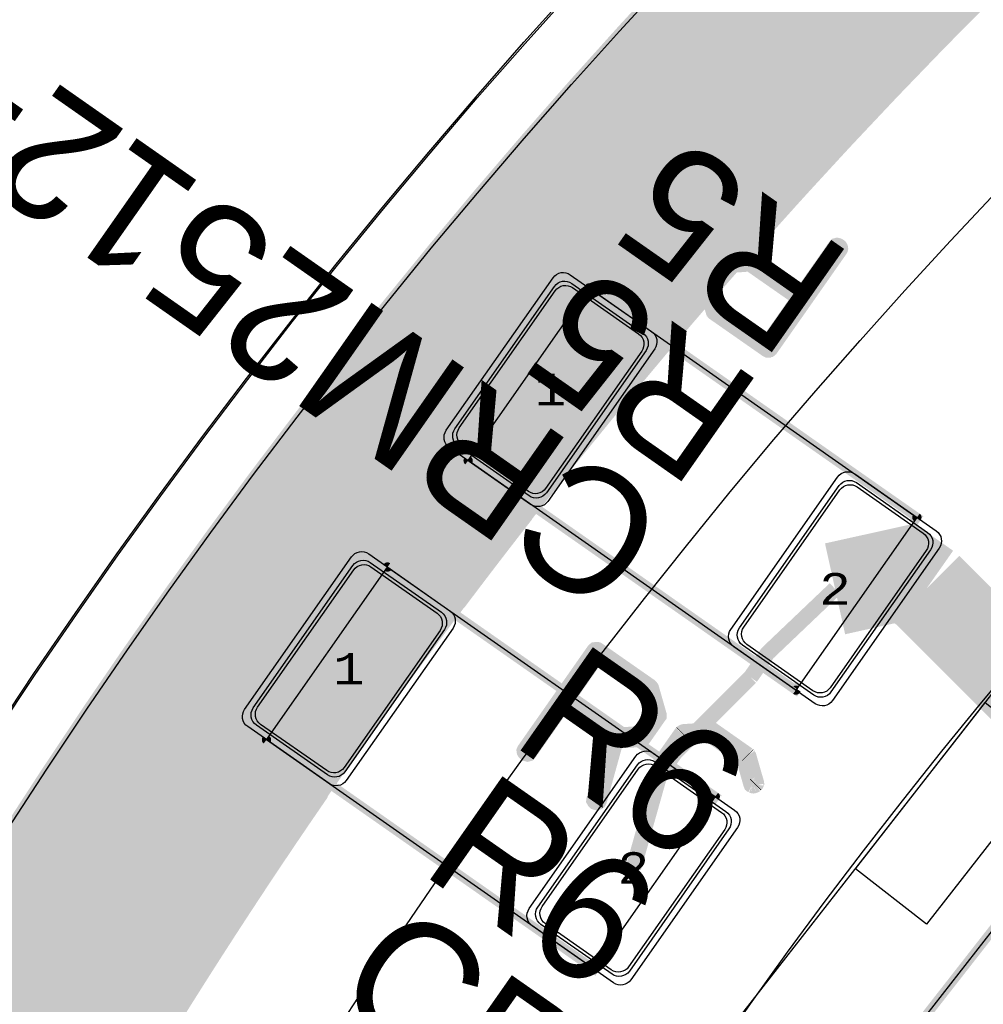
# Model space of a CAD drawing. Extents: x -125 to 125, y -186 to 125.
# Tile 67 of 112: x -81 to -66, y 49 to 65. Entities that reach past the tile are written whole.
import ezdxf
from ezdxf.enums import TextEntityAlignment as Align

# ---------------------------------------------------------------- set-up
doc = ezdxf.new("R2010")
doc.units = 0
doc.header["$MEASUREMENT"] = 0
for name, color, linetype in [('ASSEMBLY_OUTLINES_BTM', 191, 'CONTINUOUS'), ('ASSEMBLY_OUTLINES_TOP', 102, 'CONTINUOUS'), ('ASSEMBLY_PART_NUMBERS_TOP', 102, 'CONTINUOUS'), ('ASSEMBLY_REF_DES_TOP', 102, 'CONTINUOUS'), ('BOARD_OUTLINE', 10, 'CONTINUOUS'), ('GENERATED_SILKSCREEN_BTM', 255, 'CONTINUOUS'), ('GENERATED_SILKSCREEN_TOP', 140, 'CONTINUOUS'), ('MANUFACTURING_OUTLINES', 10, 'CONTINUOUS'), ('PART_PADS_SMD_TOP', 150, 'CONTINUOUS'), ('PIN_NUMBERS_BTM', 8, 'CONTINUOUS'), ('PIN_NUMBERS_TOP', 8, 'CONTINUOUS'), ('PLACEMENT_OUTLINES_BTM', 222, 'CONTINUOUS'), ('PLACEMENT_OUTLINES_TOP', 130, 'CONTINUOUS'), ('PLANE_DATA_LAYER_BOTTOM', 230, 'CONTINUOUS'), ('PLANE_DATA_LAYER_TOP', 150, 'CONTINUOUS'), ('PLANE_SHAPES_LAYER_BOTTOM', 230, 'CONTINUOUS'), ('PLANE_SHAPES_LAYER_TOP', 150, 'CONTINUOUS'), ('ROUTE_BORDER', 151, 'CONTINUOUS'), ('SILKSCREEN_OUTLINES_BTM', 211, 'CONTINUOUS'), ('SILKSCREEN_OUTLINES_TOP', 150, 'CONTINUOUS'), ('SILKSCREEN_REF_DES_TOP', 150, 'CONTINUOUS'), ('SOLDERMASK_PADS_TOP', 180, 'CONTINUOUS'), ('SOLDERPASTE_PADS_TOP', 180, 'CONTINUOUS'), ('TRACES_LAYER_TOP', 150, 'CONTINUOUS')]:
    doc.layers.add(name, color=color, linetype=linetype)
doc.styles.add('COURIER_NEW', font='cour.ttf')
doc.styles.add('VERIBEST_GERBER_0', font='txt')

msp = doc.modelspace()

# ---------------------------------------------------------------- hatches: boundary and pattern name
at = {"layer": 'PLANE_DATA_LAYER_BOTTOM'}
h = msp.add_hatch(color=256, dxfattribs=at)
h.paths.add_polyline_path([(-96.5, 0, -1), (96.5, 0, -1)], flags=0)
h.paths.add_polyline_path([(-92.5, 0, -1), (92.5, 0, -1)], flags=0)
at = {"layer": 'PLANE_DATA_LAYER_TOP'}
h = msp.add_hatch(color=256, dxfattribs=at)
h.paths.add_polyline_path([(96.500626, 0.347726, -0.000900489), (96.5, 0.000138), (96.5, -0.695031), (96.499998, -0.69558, -0.003602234), (96.479959, -2.08588, -0.003602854), (96.439883, -3.475986, -0.003602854), (96.379778, -4.86537, -0.003602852), (96.299658, -6.253743, -0.003602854), (96.199539, -7.640818, -0.003602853), (96.079443, -9.026306, -0.003602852), (95.939393, -10.409919, -0.003602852), (95.779419, -11.79137, -0.003602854), (95.599554, -13.170373, -0.003602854), (95.399836, -14.546641, -0.003602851), (95.180306, -15.919887, -0.007205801), (94.681997, -18.656178, -0.003602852), (94.403321, -20.018653, -0.003602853), (94.10504, -21.376971, -0.003602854), (93.787216, -22.73085, -0.003602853), (93.449915, -24.080008, -0.003602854), (93.093207, -25.424166, -0.003602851), (92.717167, -26.763043, -0.003602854), (92.321871, -28.096363, -0.010808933), (91.021296, -32.060211, -0.003602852), (90.549842, -33.368542, -0.0072058), (89.550621, -35.964145, -0.003602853), (89.023062, -37.250878, -0.003602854), (88.477015, -38.529875, -0.003602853), (87.912594, -39.80087, -0.003602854), (87.329916, -41.0636, -0.003602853), (86.729102, -42.317802, -0.003602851), (86.110277, -43.563215, -0.007205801), (84.81911, -46.026645, -0.003602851), (84.147037, -47.244149, -0.007205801), (82.750609, -49.649474, -0.003602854), (82.026543, -50.836794, -0.003602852), (81.285444, -52.013557, -0.003602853), (80.527463, -53.179518, -0.003602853), (79.752759, -54.334435, -0.003602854), (78.961493, -55.478069, -0.003602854), (78.153828, -56.610181, -0.003602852), (77.329934, -57.730537, -0.003602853), (76.489979, -58.838903, -0.007205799), (74.762594, -61.018751, -0.003602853), (73.875522, -62.08978, -0.003602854), (72.973107, -63.147914, -0.003602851), (72.055539, -64.192934, -0.003602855), (71.123006, -65.224624, -0.007205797), (69.213826, -67.247153, -0.003602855), (68.237576, -68.237576, -0.003602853), (67.247154, -69.213826, -0.003602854), (66.242767, -70.175703, -0.003602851), (65.224624, -71.123006, -0.003602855), (64.192934, -72.055539, -0.003602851), (63.147914, -72.973107, -0.003602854), (62.08978, -73.875522, -0.003602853), (61.018751, -74.762594, -0.007205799), (58.838903, -76.489979, -0.003602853), (57.730537, -77.329934, -0.003602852), (56.610181, -78.153828, -0.003602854), (55.478069, -78.961493, -0.003602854), (54.334435, -79.752759, -0.003602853), (53.179518, -80.527463, -0.003602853), (52.013557, -81.285444, -0.003602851), (50.836794, -82.026542, -0.003602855), (49.649474, -82.750609, -0.007205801), (47.244149, -84.147037, -0.003602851), (46.026645, -84.81911, -0.007205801), (43.563215, -86.110277, -0.003602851), (42.317802, -86.729102, -0.003602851), (41.063601, -87.329916, -0.003602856), (39.80087, -87.912594, -0.003602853), (38.529875, -88.477015, -0.003602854), (37.250878, -89.023062, -0.003602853), (35.964145, -89.550621, -0.0072058), (33.368542, -90.549842, -0.003602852), (32.060211, -91.021296, -0.010808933), (28.096363, -92.321871, -0.003602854), (26.763043, -92.717167, -0.003602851), (25.424166, -93.093207, -0.003602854), (24.080008, -93.449915, -0.003602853), (22.73085, -93.787216, -0.003602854), (21.376971, -94.10504, -0.003602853), (20.018653, -94.403321, -0.003602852), (18.656178, -94.681997, -0.007205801), (15.919887, -95.180306, -0.003602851), (14.546641, -95.399836, -0.003602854), (13.170373, -95.599554, -0.003602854), (11.79137, -95.779419, -0.003602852), (10.409919, -95.939393, -0.003602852), (9.026306, -96.079443, -0.003602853), (7.640818, -96.199539, -0.003602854), (6.253743, -96.299658, -0.003602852), (4.86537, -96.379778, -0.003602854), (3.475986, -96.439883, -0.003602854), (2.08588, -96.479959, -0.010808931), (-2.08588, -96.479959, -0.003602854), (-3.475986, -96.439883, -0.003602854), (-4.86537, -96.379778, -0.003602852), (-6.253743, -96.299658, -0.003602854), (-7.640818, -96.199539, -0.003602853), (-9.026306, -96.079443, -0.003602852), (-10.409919, -95.939393, -0.003602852), (-11.79137, -95.779419, -0.003602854), (-13.170373, -95.599554, -0.003602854), (-14.546641, -95.399836, -0.003602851), (-15.919887, -95.180306, -0.007205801), (-18.656178, -94.681997, -0.003602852), (-20.018653, -94.403321, -0.003602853), (-21.376971, -94.10504, -0.003602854), (-22.73085, -93.787216, -0.003602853), (-24.080008, -93.449915, -0.003602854), (-25.424166, -93.093207, -0.003602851), (-26.763043, -92.717167, -0.003602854), (-28.096363, -92.321871, -0.010808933), (-32.060211, -91.021296, -0.003602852), (-33.368542, -90.549842, -0.0072058), (-35.964145, -89.550621, -0.003602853), (-37.250878, -89.023062, -0.003602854), (-38.529875, -88.477015, -0.003602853), (-39.80087, -87.912594, -0.003602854), (-41.0636, -87.329916, -0.003602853), (-42.317802, -86.729102, -0.003602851), (-43.563215, -86.110277, -0.007205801), (-46.026645, -84.81911, -0.003602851), (-47.244149, -84.147037, -0.007205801), (-49.649474, -82.750609, -0.003602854), (-50.836794, -82.026543, -0.003602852), (-52.013557, -81.285444, -0.003602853), (-53.179518, -80.527463, -0.003602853), (-54.334435, -79.752759, -0.003602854), (-55.478069, -78.961493, -0.003602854), (-56.610181, -78.153828, -0.003602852), (-57.730537, -77.329934, -0.003602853), (-58.838903, -76.489979, -0.007205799), (-61.018751, -74.762594, -0.003602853), (-62.08978, -73.875522, -0.003602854), (-63.147914, -72.973107, -0.003602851), (-64.192934, -72.055539, -0.003602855), (-65.224624, -71.123006, -0.007205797), (-67.247153, -69.213826, -0.003602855), (-68.237576, -68.237576, -0.003602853), (-69.213826, -67.247154, -0.003602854), (-70.175703, -66.242767, -0.003602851), (-71.123006, -65.224624, -0.003602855), (-72.055539, -64.192934, -0.003602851), (-72.973107, -63.147914, -0.003602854), (-73.875522, -62.08978, -0.003602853), (-74.762594, -61.018751, -0.007205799), (-76.489979, -58.838903, -0.003602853), (-77.329934, -57.730537, -0.003602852), (-78.153828, -56.610181, -0.003602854), (-78.961493, -55.478069, -0.003602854), (-79.752759, -54.334435, -0.003602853), (-80.527463, -53.179518, -0.003602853), (-81.285444, -52.013557, -0.003602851), (-82.026542, -50.836794, -0.003602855), (-82.750609, -49.649474, -0.007205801), (-84.147037, -47.244149, -0.003602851), (-84.81911, -46.026645, -0.007205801), (-86.110277, -43.563215, -0.003602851), (-86.729102, -42.317802, -0.003602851), (-87.329916, -41.063601, -0.003602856), (-87.912594, -39.80087, -0.003602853), (-88.477015, -38.529875, -0.003602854), (-89.023062, -37.250878, -0.003602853), (-89.550621, -35.964145, -0.0072058), (-90.549842, -33.368542, -0.003602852), (-91.021296, -32.060211, -0.010808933), (-92.321871, -28.096363, -0.003602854), (-92.717167, -26.763043, -0.003602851), (-93.093207, -25.424166, -0.003602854), (-93.449915, -24.080008, -0.003602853), (-93.787216, -22.73085, -0.003602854), (-94.10504, -21.376971, -0.003602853), (-94.403321, -20.018653, -0.003602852), (-94.681997, -18.656178, -0.007205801), (-95.180306, -15.919887, -0.003602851), (-95.399836, -14.546641, -0.003602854), (-95.599554, -13.170373, -0.003602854), (-95.779419, -11.79137, -0.003602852), (-95.939393, -10.409919, -0.003602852), (-96.079443, -9.026306, -0.003602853), (-96.199539, -7.640818, -0.003602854), (-96.299658, -6.253743, -0.003602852), (-96.379778, -4.86537, -0.003602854), (-96.439883, -3.475986, -0.003602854), (-96.479959, -2.08588, -0.003602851), (-96.5, -0.695342, -0.001801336), (-96.502505, -0.000033), (-96.502505, 0.000033, -0.001801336), (-96.5, 0.695342, -0.003602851), (-96.479959, 2.08588, -0.003602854), (-96.439883, 3.475986, -0.003602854), (-96.379778, 4.86537, -0.003602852), (-96.299658, 6.253743, -0.003602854), (-96.199539, 7.640818, -0.003602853), (-96.079443, 9.026306, -0.003602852), (-95.939393, 10.409919, -0.003602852), (-95.779419, 11.79137, -0.003602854), (-95.599554, 13.170373, -0.003602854), (-95.399836, 14.546641, -0.003602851), (-95.180306, 15.919887, -0.007205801), (-94.681997, 18.656178, -0.003016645), (-94.45, 19.797247, -0.0005862), (-94.403321, 20.018653, -0.003602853), (-94.10504, 21.376971, -0.003602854), (-93.787216, 22.73085, -0.003602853), (-93.449915, 24.080008, -0.003602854), (-93.093207, 25.424166, -0.003602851), (-92.717167, 26.763043, -0.003602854), (-92.321871, 28.096363, -0.010808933), (-91.021296, 32.060211, -0.003602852), (-90.549842, 33.368542, -0.003602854), (-90.059583, 34.669944, -0.000659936), (-89.967752, 34.907551, -0.002942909), (-89.550621, 35.964145, -0.003602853), (-89.023062, 37.250878, -0.003602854), (-88.477015, 38.529875, -0.003602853), (-87.912594, 39.80087, -0.003602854), (-87.329916, 41.0636, -0.003602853), (-86.729102, 42.317802, -0.003602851), (-86.110277, 43.563215, -0.007205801), (-84.81911, 46.026645, -0.003602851), (-84.147037, 47.244149, -0.007205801), (-82.750609, 49.649474, -0.003602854), (-82.026543, 50.836794, -0.003602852), (-81.285444, 52.013557, -0.003602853), (-80.527463, 53.179518, -0.003602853), (-79.752759, 54.334435, -0.003602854), (-78.961493, 55.478069, -0.003602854), (-78.153828, 56.610181, -0.003602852), (-77.329934, 57.730537, -0.003602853), (-76.489979, 58.838903, -0.007205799), (-74.762594, 61.018751, -0.003602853), (-73.875522, 62.08978, -0.003602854), (-72.973107, 63.147914, -0.003602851), (-72.055539, 64.192934, -0.003602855), (-71.123006, 65.224624, -0.007205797), (-69.213826, 67.247153, -0.003602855), (-68.237576, 68.237576, -0.003602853), (-67.247154, 69.213826, -0.003602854), (-66.242767, 70.175703, -0.003602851), (-65.224624, 71.123006, -0.003602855), (-64.192934, 72.055539, -0.003602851), (-63.147914, 72.973107, -0.003602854), (-62.08978, 73.875522, -0.003602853), (-61.018751, 74.762594, -0.007205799), (-58.838903, 76.489979, -0.003602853), (-57.730537, 77.329934, -0.003602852), (-56.610181, 78.153828, -0.003602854), (-55.478069, 78.961493, -0.003602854), (-54.334435, 79.752759, -0.003602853), (-53.179518, 80.527463, -0.003602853), (-52.013557, 81.285444, -0.003602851), (-50.836794, 82.026542, -0.003602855), (-49.649474, 82.750609, -0.007205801), (-47.244149, 84.147037, -0.003602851), (-46.026645, 84.81911, -0.007205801), (-43.563215, 86.110277, -0.003602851), (-42.317802, 86.729102, -0.003602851), (-41.063601, 87.329916, -0.003602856), (-39.80087, 87.912594, -0.003602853), (-38.529875, 88.477015, -0.003602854), (-37.250878, 89.023062, -0.003602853), (-35.964145, 89.550621, -0.0072058), (-33.368542, 90.549842, -0.003602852), (-32.060211, 91.021296, -0.010808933), (-28.096363, 92.321871, -0.003602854), (-26.763043, 92.717167, -0.003602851), (-25.424166, 93.093207, -0.003602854), (-24.080008, 93.449915, -0.003602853), (-22.73085, 93.787216, -0.003602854), (-21.376971, 94.10504, -0.003602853), (-20.018653, 94.403321, -0.003602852), (-18.656178, 94.681997, -0.007205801), (-15.919887, 95.180306, -0.003602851), (-14.546641, 95.399836, -0.003602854), (-13.170373, 95.599554, -0.003602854), (-11.79137, 95.779419, -0.003602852), (-10.409919, 95.939393, -0.003602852), (-9.026306, 96.079443, -0.003602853), (-7.640818, 96.199539, -0.003602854), (-6.253743, 96.299658, -0.003602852), (-4.86537, 96.379778, -0.003602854), (-3.475986, 96.439883, -0.003602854), (-2.08588, 96.479959, -0.010808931), (2.08588, 96.479959, -0.003602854), (3.475986, 96.439883, -0.003602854), (4.86537, 96.379778, -0.003602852), (6.253743, 96.299658, -0.003602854), (7.640818, 96.199539, -0.003602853), (9.026306, 96.079443, -0.003602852), (10.409919, 95.939393, -0.003602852), (11.79137, 95.779419, -0.003602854), (13.170373, 95.599554, -0.003602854), (14.546641, 95.399836, -0.003602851), (15.919887, 95.180306, -0.007205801), (18.656178, 94.681997, -0.003602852), (20.018653, 94.403321, -0.003602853), (21.376971, 94.10504, -0.003602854), (22.73085, 93.787216, -0.003602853), (24.080008, 93.449915, -0.003602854), (25.424166, 93.093207, -0.003602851), (26.763043, 92.717167, -0.003602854), (28.096363, 92.321871, -0.010808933), (32.060211, 91.021296, -0.003602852), (33.368542, 90.549842, -0.0072058), (35.964145, 89.550621, -0.003602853), (37.250878, 89.023062, -0.003602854), (38.529875, 88.477015, -0.003602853), (39.80087, 87.912594, -0.003602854), (41.0636, 87.329916, -0.003602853), (42.317802, 86.729102, -0.003602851), (43.563215, 86.110277, -0.007205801), (46.026645, 84.81911, -0.003602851), (47.244149, 84.147037, -0.007205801), (49.649474, 82.750609, -0.003602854), (50.836794, 82.026543, -0.003602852), (52.013557, 81.285444, -0.003602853), (53.179518, 80.527463, -0.003602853), (54.334435, 79.752759, -0.003602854), (55.478069, 78.961493, -0.003602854), (56.610181, 78.153828, -0.003602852), (57.730537, 77.329934, -0.003602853), (58.838903, 76.489979, -0.007205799), (61.018751, 74.762594, -0.003602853), (62.08978, 73.875522, -0.003602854), (63.147914, 72.973107, -0.003602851), (64.192934, 72.055539, -0.003602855), (65.224624, 71.123006, -0.007205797), (67.247153, 69.213826, -0.003602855), (68.237576, 68.237576, -0.003602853), (69.213826, 67.247154, -0.003602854), (70.175703, 66.242767, -0.003602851), (71.123006, 65.224624, -0.003602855), (72.055539, 64.192934, -0.003602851), (72.973107, 63.147914, -0.003602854), (73.875522, 62.08978, -0.003602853), (74.762594, 61.018751, -0.007205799), (76.489979, 58.838903, -0.003602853), (77.329934, 57.730537, -0.003602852), (78.153828, 56.610181, -0.003602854), (78.961493, 55.478069, -0.003602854), (79.752759, 54.334435, -0.003602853), (80.527463, 53.179518, -0.003602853), (81.285444, 52.013557, -0.003602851), (82.026542, 50.836794, -0.003602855), (82.750609, 49.649474, -0.007205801), (84.147037, 47.244149, -0.003602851), (84.81911, 46.026645, -0.007205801), (86.110277, 43.563215, -0.003602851), (86.729102, 42.317802, -0.003602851), (87.329916, 41.063601, -0.003602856), (87.912594, 39.80087, -0.003602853), (88.477015, 38.529875, -0.003602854), (89.023062, 37.250878, -0.003602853), (89.550621, 35.964145, -0.0072058), (90.549842, 33.368542, -0.003602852), (91.021296, 32.060211, -0.010808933), (92.321871, 28.096363, -0.003602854), (92.717167, 26.763043, -0.003602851), (93.093207, 25.424166, -0.003602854), (93.449915, 24.080008, -0.003602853), (93.787216, 22.73085, -0.003602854), (94.10504, 21.376971, -0.003602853), (94.403321, 20.018653, -0.003602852), (94.681997, 18.656178, -0.007205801), (95.180306, 15.919887, -0.003602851), (95.399836, 14.546641, -0.003602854), (95.599554, 13.170373, -0.003602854), (95.779419, 11.79137, -0.003602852), (95.939393, 10.409919, -0.003602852), (96.079443, 9.026306, -0.003602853), (96.199539, 7.640818, -0.003602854), (96.299658, 6.253743, -0.003602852), (96.379778, 4.86537, -0.003602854), (96.439883, 3.475986, -0.003602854), (96.479959, 2.08588, -0.003602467), (96.499999, 0.69549), (96.500001, 0.695215, -0.000899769), (96.500626, 0.347904)], flags=0)
h.paths.add_polyline_path([(-92.6, -13.6, 0.414213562), (-92.15, -13.15), (-92.15, -10.35, 0.414213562), (-92.6, -9.9), (-94, -9.9, 0.414213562), (-94.45, -10.35), (-94.45, -13.15, 0.414213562), (-94, -13.6)], flags=0)
h.paths.add_polyline_path([(-86.821663, 32.379905, 0.087486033), (-86.794526, 32.533811), (-86.794526, 32.533813, 0.31569986), (-87.091234, 32.956899, -0.00036525), (-87.091339, 32.956936), (-88.405466, 33.435239, -0.000364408), (-88.40557, 33.435278, 0.414642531), (-88.982958, 33.166547), (-89.940615, 30.535407, 0.087486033), (-89.967752, 30.381501), (-89.967752, 30.381499, 0.31569986), (-89.671044, 29.958413, -0.00036525), (-89.670939, 29.958376), (-88.356812, 29.480073, -0.000364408), (-88.356708, 29.480034, 0.414642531), (-87.77932, 29.748765)], flags=0)
h.paths.add_polyline_path([(89.940616, -30.535408, 0.087486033), (89.967753, -30.381502), (89.967753, -30.3815, 0.31569986), (89.671045, -29.958414, -0.00036525), (89.67094, -29.958377), (88.356813, -29.480074, -0.000364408), (88.356709, -29.480035, 0.414642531), (87.779321, -29.748766), (86.821664, -32.379906, 0.087486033), (86.794527, -32.533812), (86.794527, -32.533814, 0.31569986), (87.091235, -32.9569, -0.00036525), (87.09134, -32.956937), (88.405467, -33.43524, -0.000364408), (88.405571, -33.435279, 0.414642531), (88.982959, -33.166548)], flags=0)
h.paths.add_polyline_path([(91.940615, -24.535408, 0.087486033), (91.967752, -24.381502), (91.967752, -24.3815, 0.31569986), (91.671044, -23.958414, -0.00036525), (91.670939, -23.958377), (90.356812, -23.480074, -0.000364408), (90.356708, -23.480035, 0.414642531), (89.77932, -23.748766), (88.821663, -26.379906, 0.087486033), (88.794526, -26.533812), (88.794526, -26.533814, 0.31569986), (89.091234, -26.9569, -0.00036525), (89.091339, -26.956937), (90.405466, -27.43524, -0.000364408), (90.40557, -27.435279, 0.414642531), (90.982958, -27.166548)], flags=0)
h.paths.add_polyline_path([(93.896668, 6.211975, 0.389682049), (94.308699, 6.66037), (94.308699, 6.660374, 0.021817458), (94.306987, 6.69959), (94.062951, 9.488936, 0.414555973), (93.574922, 9.897961, -0.000289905), (93.574834, 9.897953), (92.182234, 9.776115, -0.000694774), (92.182023, 9.776097, 0.059596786), (92.077335, 9.75449, -0.479061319), (91.977409, 9.818672, 0.001187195), (91.929745, 10.25534, -0.42369729), (91.999473, 10.339751, 0.002394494), (92.003768, 10.340111, -0.000289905), (92.003856, 10.340119), (93.396456, 10.461957, -0.000698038), (93.396668, 10.461975, 0.389682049), (93.808699, 10.91037), (93.808699, 10.910374, 0.021817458), (93.806987, 10.94959), (93.562951, 13.738936, 0.414555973), (93.074922, 14.147961, -0.000289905), (93.074834, 14.147953), (91.682234, 14.026115, -0.000694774), (91.682023, 14.026097, 0.085480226), (91.534215, 13.987564, -0.496668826), (91.427441, 14.045397, 0.068971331), (84.160859, 38.382286, -0.731355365), (84.268524, 38.47976, 0.246006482), (84.685649, 38.461089, -0.000344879), (84.685744, 38.461134), (85.953561, 39.052325, -0.000187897), (85.953613, 39.052349, 0.291678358), (86.213743, 39.460331), (86.213743, 39.460333, 0.109516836), (86.171582, 39.65051), (84.988251, 42.188173, 0.414616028), (84.389675, 42.405573, -0.000344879), (84.38958, 42.405528), (83.121763, 41.814337, -0.000187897), (83.121711, 41.814313, 0.277257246), (82.862222, 41.430334, -0.76979473), (82.717988, 41.400294, 0.005566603), (81.775733, 43.231693, -0.122176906), (81.766899, 43.267306), (81.766899, 43.267307, -0.27753138), (81.807377, 43.334615), (81.814245, 43.33826, -0.347234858), (81.90716, 43.321305, 0.33322508), (82.435649, 43.211089, -0.000344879), (82.435744, 43.211134), (83.703561, 43.802325, -0.000187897), (83.703613, 43.802349, 0.291678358), (83.963743, 44.210331), (83.963743, 44.210333, 0.109516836), (83.921582, 44.40051), (82.738251, 46.938173, 0.414616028), (82.139675, 47.155573, -0.000344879), (82.13958, 47.155528), (80.871763, 46.564337, -0.000187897), (80.871711, 46.564313, 0.291678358), (80.611581, 46.156331), (80.611581, 46.156328, 0.109516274), (80.653742, 45.966152), (81.772211, 43.567586, -0.109514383), (81.77935, 43.535383, -0.277523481), (81.738874, 43.468076), (81.737054, 43.46711, -0.413739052), (81.634081, 43.498584, 0.090205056), (61.088322, 69.458382, -0.215604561), (61.062446, 69.5156), (61.062446, 69.515601, -0.592706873), (61.179725, 69.57978, 0.377286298), (61.767346, 69.669906, -0.000265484), (61.767398, 69.669968), (62.666431, 70.741394, -0.000377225), (62.666505, 70.741482, 0.414652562), (62.611475, 71.375972), (60.466551, 73.175778, 0.414528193), (59.832266, 73.119944, -0.000265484), (59.832214, 73.119882), (58.933181, 72.048456, -0.000377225), (58.933107, 72.048368, 0.326289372), (58.896596, 71.518817, -0.141418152), (58.908314, 71.478215), (58.908314, 71.478214, -0.633744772), (58.783689, 71.41938, 0.006308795), (56.962908, 72.879882, -0.651982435), (56.997159, 73.015058, 0.178521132), (57.267345, 73.169905, -0.000265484), (57.267397, 73.169967), (58.16643, 74.241393, -0.000377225), (58.166504, 74.241481, 0.414652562), (58.111474, 74.875971), (55.96655, 76.675777, 0.414528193), (55.332265, 76.619943, -0.000265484), (55.332213, 76.619881), (54.43318, 75.548455, -0.000377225), (54.433106, 75.548367, 0.356169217), (54.424394, 74.979502, -0.871535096), (54.319872, 74.870565, 0.062704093), (34.065925, 85.998621, -0.590641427), (34.049071, 86.131019, 0.148919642), (34.206673, 86.340617), (34.685501, 87.656187, 0.41421434), (34.416549, 88.232957), (31.785409, 89.190613, 0.414212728), (31.208639, 88.921661), (30.729811, 87.606091, 0.131738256), (30.709535, 87.373891, -0.043742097), (30.710697, 87.360634, -0.51682272), (30.609282, 87.288727, 0.006376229), (28.373307, 88.04093, -0.568880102), (28.344132, 88.16864, 0.115710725), (28.456673, 88.340617), (28.935501, 89.656187, 0.41421434), (28.666549, 90.232957), (26.035409, 91.190613, 0.414212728), (25.458639, 90.921661), (24.979811, 89.606091, 0.249112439), (25.0384, 89.187975, -0.158172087), (25.052916, 89.143237), (25.052916, 89.143236, -0.496686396), (24.956158, 89.069862, 0.085386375), (-6.242478, 92.289119, -0.552856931), (-6.318333, 92.393537, 0.140228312), (-6.292841, 92.639764, -0.000236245), (-6.292853, 92.639835), (-6.535874, 94.018077, 0.414215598), (-7.057181, 94.3831), (-9.814643, 93.896885, 0.363969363), (-10.1865, 93.453722), (-10.1865, 93.453721, 0.043896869), (-10.179589, 93.375162, -0.000236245), (-10.179577, 93.375091), (-9.945144, 92.045556, -0.433709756), (-10.011938, 91.956572, 0.001904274), (-10.712082, 91.877643, -0.448630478), (-10.797106, 91.95333), (-10.797106, 91.953332, -0.051655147), (-10.795488, 91.968951, 0.051663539), (-10.78593, 92.061204), (-10.78593, 92.061205, 0.043896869), (-10.792841, 92.139764, -0.000236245), (-10.792853, 92.139835), (-11.035874, 93.518077, 0.414215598), (-11.557181, 93.8831), (-14.314643, 93.396885, 0.363969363), (-14.6865, 92.953722), (-14.6865, 92.953721, 0.043896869), (-14.679589, 92.875162, -0.000236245), (-14.679577, 92.875091), (-14.436555, 91.496848, 0.024401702), (-14.426834, 91.454041, -0.448265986), (-14.488295, 91.358302, 0.067685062), (-38.359133, 84.171414, -0.742525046), (-38.455439, 84.280996, 0.14000172), (-38.387564, 84.518652), (-38.387564, 84.518654, 0.131651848), (-38.447852, 84.743653), (-39.147852, 85.956089, 0.414214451), (-39.762564, 86.120801), (-42.187436, 84.720801, 0.267949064), (-42.412436, 84.33109), (-42.412436, 84.331088, 0.131651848), (-42.352148, 84.106089), (-41.652148, 82.893653, 0.093511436), (-41.543372, 82.76712, -0.546760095), (-41.55671, 82.639517, 0.006064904), (-43.549064, 81.607162, -0.470943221), (-43.657725, 81.651837, 0.055841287), (-43.697853, 81.743653), (-44.397853, 82.956089, 0.414214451), (-45.012565, 83.120801), (-47.437437, 81.720801, 0.267949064), (-47.662437, 81.33109), (-47.662437, 81.331088, 0.131651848), (-47.602149, 81.106089), (-46.902149, 79.893653, 0.032310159), (-46.869913, 79.845319, -0.450160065), (-46.891817, 79.733352, 0.08430046), (-70.583138, 59.785204, -0.698483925), (-70.717483, 59.834454), (-70.717483, 59.834457, -0.007997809), (-70.717444, 59.836895, 0.00800932), (-70.717213, 59.851309), (-70.717213, 59.851325, 0.24469719), (-70.909102, 60.219942), (-72.055918, 61.022949, 0.414210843), (-72.682643, 60.91244), (-74.288657, 58.618815, 0.153915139), (-74.370039, 58.360705), (-74.370039, 58.360703, 0.24469719), (-74.17815, 57.992086), (-73.031334, 57.189079, 0.087677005), (-72.889368, 57.122944, -0.339663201), (-72.832834, 57.049326), (-72.832834, 57.049325, -0.167529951), (-72.849022, 57.002368, 0.004766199), (-73.922448, 55.603252, -0.512778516), (-74.046173, 55.605942, 0.089867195), (-74.159102, 55.719942), (-75.305918, 56.522949, 0.414210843), (-75.932643, 56.41244), (-77.538657, 54.118815, 0.153915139), (-77.620039, 53.860705), (-77.620039, 53.860703, 0.24469719), (-77.42815, 53.492086), (-76.281334, 52.689079, 0.064126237), (-76.179518, 52.635712, -0.313747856), (-76.129783, 52.564255), (-76.129783, 52.564254, -0.15210982), (-76.143257, 52.520989, 0.076351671), (-88.395677, 27.248013, -0.860655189), (-88.544696, 27.270459), (-88.544696, 27.270478, -0.006273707), (-88.544672, 27.27239, 0.006336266), (-88.544527, 27.283794), (-88.544527, 27.283813, 0.31569986), (-88.841235, 27.706899, -0.00036525), (-88.84134, 27.706936), (-90.155467, 28.185239, -0.000364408), (-90.155571, 28.185278, 0.414642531), (-90.732959, 27.916547), (-91.690616, 25.285407, 0.087486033), (-91.717753, 25.131501), (-91.717753, 25.131499, 0.31569986), (-91.421045, 24.708413, -0.00036525), (-91.42094, 24.708376), (-90.106813, 24.230073, -0.000364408), (-90.106709, 24.230034, 0.414642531), (-89.529321, 24.498765), (-88.6911, 26.801758, -0.83910535), (-88.543295, 26.775697), (-88.543295, 26.775696, -0.073486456), (-88.546552, 26.753657, 0.073487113), (-92.5, 0.000001), (-92.5, -0.000008, 0.013092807), (-92.373191, -4.841856, -0.013063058), (-92.373087, -4.845836), (-92.373087, -4.845845, -0.502092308), (-92.471112, -4.918853, 0.072749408), (-92.6, -4.9), (-94, -4.9, 0.414213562), (-94.45, -5.35), (-94.45, -8.15, 0.414213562), (-94, -8.6), (-92.6, -8.6, 0.229271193), (-92.247083, -8.429193, -0.677052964), (-92.111442, -8.469493, 0.082019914), (-84.496994, -37.636525, -0.105143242), (-84.490401, -37.667529), (-84.490401, -37.66753, -0.745103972), (-84.630333, -37.709299, 0.382657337), (-85.210995, -37.555017), (-86.458406, -38.190605, 0.414213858), (-86.655062, -38.795854), (-85.38389, -41.29067, 0.414212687), (-84.778643, -41.487329), (-83.531232, -40.851741, 0.228402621), (-83.29462, -40.540786, -0.716477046), (-83.15146, -40.522644, 0.004932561), (-82.335813, -42.155236, -0.118851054), (-82.32744, -42.189963, -0.473202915), (-82.418564, -42.264687, 0.168664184), (-82.710994, -42.305018), (-83.958405, -42.940606, 0.414213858), (-84.155061, -43.545855), (-82.883889, -46.040671, 0.414212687), (-82.278642, -46.23733), (-81.031231, -45.601742, 0.220282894), (-80.797612, -45.304376, -0.683310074), (-80.657014, -45.284612, 0.087546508), (-60.288444, -70.153784, -0.218604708), (-60.261909, -70.211575), (-60.261909, -70.211576, -0.577436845), (-60.376226, -70.277557, 0.38895059), (-60.969942, -70.409102), (-61.772948, -71.555915, 0.153915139), (-61.85433, -71.814025, 0.244698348), (-61.662439, -72.182644), (-59.368815, -73.788657, 0.414214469), (-58.742086, -73.67815), (-57.93908, -72.531337, 0.127386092), (-57.860132, -72.319966, -0.592937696), (-57.736781, -72.268347, 0.003607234), (-56.688056, -73.093872, -0.23180665), (-56.658555, -73.154085), (-56.658555, -73.154086, -0.481263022), (-56.751636, -73.228393, 0.30477079), (-57.219942, -73.409102), (-58.022948, -74.555915, 0.153915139), (-58.10433, -74.814025, 0.244698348), (-57.912439, -75.182644), (-55.618815, -76.788657, 0.414214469), (-54.992086, -76.67815), (-54.18908, -75.531337, 0.207575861), (-54.11738, -75.180384, -0.051991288), (-54.119019, -75.164665), (-54.119019, -75.164663, -0.611098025), (-53.998336, -75.102795, 0.064817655), (-32.97034, -86.424572, -0.452207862), (-32.930353, -86.53179, 0.035849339), (-32.956674, -86.590616), (-33.435502, -87.906186, 0.41421434), (-33.16655, -88.482956), (-30.53541, -89.440612, 0.414212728), (-29.95864, -89.17166), (-29.479812, -87.85609, 0.045747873), (-29.458874, -87.776628, -0.460918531), (-29.359538, -87.716974, 0.003943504), (-27.972301, -88.169158, -0.472181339), (-27.928509, -88.278389, 0.03800214), (-27.956674, -88.340617), (-28.435502, -89.656187, 0.41421434), (-28.16655, -90.232957), (-25.53541, -91.190613, 0.414212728), (-24.95864, -90.921661), (-24.479812, -89.606091, 0.160295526), (-24.471042, -89.324924, -0.587338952), (-24.377871, -89.229869, 0.083819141), (6.266683, -92.287478, -0.434212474), (6.348045, -92.363503), (6.348045, -92.363505, -0.048084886), (6.346642, -92.37806, 0.048091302), (6.338354, -92.464026), (6.338354, -92.464029, 0.021817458), (6.340066, -92.503245), (6.462031, -93.897305, -0.000293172), (6.462039, -93.897394, 0.414556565), (6.949592, -94.306987), (9.738938, -94.062951, 0.388878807), (10.149718, -93.614663), (10.149718, -93.614661, 0.021817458), (10.148006, -93.575445), (10.026041, -92.181385, -0.000293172), (10.026033, -92.181296, 0.072391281), (9.996403, -92.055103, -0.494517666), (10.059017, -91.951434, 0.005370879), (12.031965, -91.714131, -0.452957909), (12.118077, -91.789684, -0.08462704), (12.113773, -91.814931, 0.084628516), (12.088355, -91.964028), (12.088355, -91.964029, 0.021817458), (12.090067, -92.003245), (12.212032, -93.397305, -0.000293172), (12.21204, -93.397394, 0.414556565), (12.699593, -93.806987), (15.488939, -93.562951, 0.388878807), (15.899719, -93.114663), (15.899719, -93.114661, 0.021817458), (15.898007, -93.075445), (15.776042, -91.681385, -0.000293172), (15.776034, -91.681296, 0.253230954), (15.540527, -91.3235, -0.71386987), (15.563745, -91.181247, 0.06527067), (38.541526, -84.088054, -0.546488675), (38.649476, -84.157324, -0.053346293), (38.647751, -84.173446, 0.053346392), (38.637564, -84.268654), (38.637564, -84.268655, 0.131651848), (38.697852, -84.493654), (39.397852, -85.70609, 0.414214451), (40.012564, -85.870802), (42.437436, -84.470802, 0.267949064), (42.662436, -84.081091), (42.662436, -84.081089, 0.131651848), (42.602148, -83.85609), (41.902148, -82.643654, 0.037946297), (41.863667, -82.587341, -0.170449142), (41.846942, -82.539705, -0.282375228), (41.888635, -82.471766, 0.006553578), (44.035906, -81.345492, -0.637481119), (44.146815, -81.427875, 0.050823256), (44.137564, -81.518651), (44.137564, -81.518654, 0.131651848), (44.197852, -81.743653), (44.897852, -82.956089, 0.414214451), (45.512564, -83.120801), (47.937436, -81.720801, 0.267949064), (48.162436, -81.33109), (48.162436, -81.331088, 0.131651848), (48.102148, -81.106089), (47.402148, -79.893653, 0.165518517), (47.183968, -79.702627, -0.618397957), (47.174153, -79.566634, 0.081498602), (70.127567, -60.318938, -0.734279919), (70.261139, -60.376403, 0.025555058), (70.258791, -60.422313), (70.258791, -60.422318, 0.221999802), (70.419938, -60.767374, -0.000291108), (70.420006, -60.767431), (71.491367, -61.666409, -0.000393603), (71.491459, -61.666486, 0.414672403), (72.125973, -61.611475), (73.925779, -59.46655, 0.176326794), (74.031059, -59.177296), (74.031059, -59.177294, 0.221999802), (73.869912, -58.832238, -0.000291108), (73.869844, -58.832181), (72.798483, -57.933203, -0.000393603), (72.798391, -57.933126, 0.268072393), (72.355156, -57.85436, -0.520217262), (72.252973, -57.782727, -0.170124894), (72.269638, -57.735166, 0.005995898), (73.633402, -55.985464, -0.641794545), (73.768599, -56.015761, 0.167709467), (73.919937, -56.267373, -0.000291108), (73.920005, -56.26743), (74.991366, -57.166408, -0.000393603), (74.991458, -57.166485, 0.414672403), (75.625972, -57.111474), (77.425778, -54.966549, 0.176326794), (77.531058, -54.677295), (77.531058, -54.677293, 0.221999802), (77.369911, -54.332237, -0.000291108), (77.369843, -54.33218), (76.298482, -53.433202, -0.000393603), (76.29839, -53.433125, 0.414672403), (75.663876, -53.488136), (75.597031, -53.567799, -0.959956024), (75.476482, -53.474767, 0.155332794), (92.5, 0), (92.5, 0.000005, 0.016266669), (92.304296, 6.013897, -0.016255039), (92.304135, 6.018848), (92.304135, 6.018851, -0.461807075), (92.392454, 6.094081, 0.062118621), (92.503767, 6.090111, -0.000293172), (92.503856, 6.090119), (93.896456, 6.211957, -0.000698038)], flags=0)
for points in [[(-72.314024, 60.654329), (-72.405398, 61.172535)], [(-71.167213, 59.851323), (-70.649007, 59.942697)], [(-73.920038, 58.360704), (-74.438245, 58.26933)], [(-72.773227, 57.557698), (-73.009218, 57.087386)], [(-75.564024, 56.154329), (-75.655398, 56.672535)], [(-74.417213, 55.351323), (-74.052683, 55.730804)], [(-77.170038, 53.860704), (-77.688245, 53.76933)], [(-76.023227, 53.057698), (-76.278536, 52.597586)]]:
    msp.add_hatch(color=256, dxfattribs=at).paths.add_polyline_path(points, is_closed=False, flags=0)
at = {"layer": 'PLANE_SHAPES_LAYER_BOTTOM'}
h = msp.add_hatch(color=256, dxfattribs=at)
h.paths.add_polyline_path([(-96.5, 0, -1), (96.5, 0, -1)], flags=0)
h.paths.add_polyline_path([(-92.5, 0, -1), (92.5, 0, -1)], flags=0)
at = {"layer": 'PLANE_SHAPES_LAYER_TOP'}
h = msp.add_hatch(color=256, dxfattribs=at)
h.paths.add_polyline_path([(-96.56345, 0, -1), (96.56345, 0, -1)], flags=0)
h.paths.add_polyline_path([(-92.5, 0, -1), (92.5, 0, -1)], flags=0)

# ---------------------------------------------------------------- linework, layer by layer
at = {"layer": 'ASSEMBLY_OUTLINES_BTM'}
for points in [[(-69.690065, 48.740526), (-63.779715, 56.30543), (-53.693177, 48.424963), (-59.603527, 40.86006)], [(-67.627599, 51.380363), (-65.53435, 54.0596), (-64.391735, 53.166889), (-66.484983, 50.487654)]]:
    msp.add_lwpolyline(points, close=True, dxfattribs=at)
at = {"layer": 'ASSEMBLY_OUTLINES_TOP'}
for points in [[(-71.920781, 60.745211), (-66.63725, 57.045643), (-68.58741, 54.260526), (-73.870941, 57.960094)], [(-75.170781, 56.24521), (-69.88725, 52.545642), (-71.83741, 49.760525), (-77.120941, 53.460093)]]:
    msp.add_lwpolyline(points, close=True, dxfattribs=at)
for radius in [125, 90.284619, 85, 75]:
    msp.add_circle((0, 0), radius, dxfattribs=at)
at = {"layer": 'BOARD_OUTLINE'}
msp.add_circle((0, 0), 97.5, dxfattribs=at)
at = {"layer": 'GENERATED_SILKSCREEN_BTM', "const_width": 0.15}
msp.add_lwpolyline([(-53.693172, 48.424963, -0.16227766), (-53.693173, 48.42496), (-54.369973, 47.558696, 0.000005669), (-54.369983, 47.5587), (-53.693184, 48.424962), (-61.927889, 54.858619), (-67.838232, 47.293723), (-59.603528, 40.860067), (-58.333888, 42.485132, 0.000002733), (-58.333887, 42.485117), (-59.603523, 40.860057, -0.414213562), (-59.60353, 40.860056), (-67.838242, 47.293718, -0.414213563), (-67.838243, 47.293725), (-67.838232, 47.293739), (-61.927894, 54.858629, -0.414213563), (-61.927887, 54.85863), (-53.693174, 48.424967, -0.236067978), (-53.693172, 48.424963)], format="xyb", dxfattribs=at)
at = {"layer": 'GENERATED_SILKSCREEN_TOP', "const_width": 0.254}
for points in [[(-70.50619, 61.623439), (-70.502126, 61.621407), (-70.498062, 61.621407), (-70.491966, 61.619375), (-70.481806, 61.617343), (-70.128238, 61.641727), (-70.613886, 60.946783), (-71.701006, 61.708783), (-71.71523, 61.714879), (-71.729454, 61.712847), (-71.743678, 61.704719), (-71.753838, 61.694559), (-71.759934, 61.680335), (-71.763998, 61.666111), (-71.759934, 61.651887), (-71.749774, 61.639695), (-70.626078, 60.853311), (-70.619982, 60.849247), (-70.611854, 60.847215), (-70.603726, 60.847215), (-70.59763, 60.851279), (-70.581374, 60.853311), (-70.569182, 60.863471), (-70.00835, 61.664079), (-70.002254, 61.676271), (-70.000222, 61.688463), (-70.004286, 61.698623), (-70.012414, 61.710815), (-70.01851, 61.718943), (-70.024606, 61.725039), (-70.034766, 61.729103), (-70.044926, 61.729103), (-70.471646, 61.698623), (-71.008094, 62.074543), (-71.119854, 62.468751), (-70.745966, 63.003167), (-70.339566, 63.031615), (-69.801086, 62.655695), (-69.685262, 62.243199), (-69.677134, 62.231007), (-69.664942, 62.224911), (-69.650718, 62.222879), (-69.636494, 62.224911), (-69.62227, 62.231007), (-69.610078, 62.241167), (-69.606014, 62.249295), (-69.603982, 62.255391), (-69.603982, 62.261487), (-69.606014, 62.269615), (-69.727934, 62.694303), (-69.729966, 62.702431), (-69.736062, 62.708527), (-69.738094, 62.712591), (-69.742158, 62.714623), (-70.30299, 63.108831), (-70.309086, 63.110863), (-70.311118, 63.112895), (-70.317214, 63.114927), (-70.319246, 63.114927), (-70.329406, 63.116959), (-70.77035, 63.084447), (-70.778478, 63.082415), (-70.784574, 63.080383), (-70.792702, 63.074287), (-70.80083, 63.066159), (-71.199102, 62.497199), (-71.203166, 62.489071), (-71.205198, 62.478911), (-71.20723, 62.472815), (-71.20723, 62.470783), (-71.20723, 62.460623), (-71.083278, 62.037967), (-71.077182, 62.029839), (-71.073118, 62.023743), (-71.071086, 62.019679), (-71.067022, 62.015615), (-70.50619, 61.623439)], [(-69.760446, 61.190623), (-69.768574, 61.190623), (-69.77467, 61.182495), (-69.78483, 61.176399), (-69.790926, 61.170303), (-70.030702, 60.826895), (-70.036798, 60.818767), (-70.036798, 60.810639), (-70.03883, 60.804543), (-70.03883, 60.802511), (-70.036798, 60.792351), (-69.914878, 60.365631), (-69.908782, 60.357503), (-69.902686, 60.351407), (-69.902686, 60.347343), (-69.898622, 60.343279), (-69.057374, 59.756031), (-69.049246, 59.751967), (-69.041118, 59.747903), (-69.03299, 59.747903), (-69.026894, 59.751967), (-69.010638, 59.753999), (-68.998446, 59.764159), (-67.878814, 61.363343), (-67.87475, 61.369439), (-67.872718, 61.377567), (-67.87475, 61.391791), (-67.882878, 61.406015), (-67.893038, 61.414143), (-67.907262, 61.422271), (-67.923518, 61.426335), (-67.937742, 61.422271), (-67.947902, 61.412111), (-68.48435, 60.646047), (-69.268702, 61.192655), (-68.998446, 62.159887), (-68.996414, 62.176143), (-69.004542, 62.190367), (-69.014702, 62.200527), (-69.028926, 62.206623), (-69.041118, 62.206623), (-69.055342, 62.204591), (-69.067534, 62.196463), (-69.075662, 62.182239), (-69.343886, 61.215007), (-69.760446, 61.190623)], [(-69.04315, 59.847471), (-69.839694, 60.406271), (-69.953486, 60.796415), (-69.736062, 61.105279), (-69.329662, 61.135759), (-68.531086, 60.578991), (-69.04315, 59.847471)], [(-71.075786, 53.47067), (-71.067658, 53.47067), (-71.061562, 53.476766), (-71.051402, 53.484894), (-71.045306, 53.49099), (-70.80553, 53.834398), (-70.799434, 53.842526), (-70.799434, 53.850654), (-70.797402, 53.854718), (-70.797402, 53.858782), (-70.799434, 53.862846), (-70.799434, 53.868942), (-70.921354, 54.295662), (-70.92745, 54.30379), (-70.933546, 54.309886), (-70.933546, 54.31395), (-70.93761, 54.318014), (-71.778858, 54.905262), (-71.786986, 54.909326), (-71.795114, 54.911358), (-71.803242, 54.911358), (-71.809338, 54.909326), (-71.825594, 54.907294), (-71.837786, 54.897134), (-72.957418, 53.29795), (-72.963514, 53.283726), (-72.961482, 53.269502), (-72.953354, 53.255278), (-72.943194, 53.245118), (-72.92897, 53.239022), (-72.912714, 53.234958), (-72.89849, 53.239022), (-72.88833, 53.249182), (-72.351882, 54.015246), (-71.56753, 53.466606), (-71.837786, 52.499374), (-71.839818, 52.483118), (-71.83169, 52.468894), (-71.82153, 52.458734), (-71.807306, 52.45467), (-71.793082, 52.452638), (-71.78089, 52.456702), (-71.768698, 52.46483), (-71.76057, 52.479054), (-71.492346, 53.446286), (-71.075786, 53.47067)], [(-71.793082, 54.813822), (-70.996538, 54.255022), (-70.882746, 53.864878), (-71.10017, 53.556014), (-71.50657, 53.525534), (-72.305146, 54.082302), (-71.793082, 54.813822)]]:
    msp.add_lwpolyline(points, dxfattribs=at)
at = {"layer": 'GENERATED_SILKSCREEN_TOP'}
for points, const_width in [([(-66.637245, 57.045643, -0.162277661), (-66.637246, 57.04564), (-66.651585, 57.025161), (-66.651594, 57.025167), (-66.637257, 57.045642), (-71.92078, 60.745204), (-71.935117, 60.724729), (-71.935125, 60.724735), (-71.920785, 60.745214, -0.414213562), (-71.920778, 60.745215), (-66.637247, 57.045647, -0.236067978), (-66.637245, 57.045643)], 0.15), ([(-68.573067, 54.281001), (-68.587406, 54.260523, -0.414213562), (-68.587413, 54.260522), (-73.870944, 57.96009, -0.414213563), (-73.870945, 57.960097), (-73.870934, 57.960113), (-73.856606, 57.980575), (-73.856598, 57.980569), (-73.870934, 57.960095), (-68.587411, 54.260533), (-68.573075, 54.281007), (-68.573067, 54.281001)], 0.15), ([(-69.887245, 52.545642, -0.162277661), (-69.887246, 52.545639), (-69.901585, 52.525161), (-69.901593, 52.525166), (-69.887257, 52.545641), (-75.17078, 56.245203), (-75.185116, 56.224729), (-75.185124, 56.224734), (-75.170785, 56.245213, -0.414213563), (-75.170778, 56.245214), (-69.887247, 52.545646, -0.236067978), (-69.887245, 52.545642)], 0.15), ([(-69.226661, 52.757436), (-69.232757, 52.743212, -0.09702165), (-69.232758, 52.74321), (-69.240886, 52.735082, -0.16227766), (-69.240889, 52.735081), (-69.251046, 52.728986, -0.111991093), (-69.251048, 52.728985), (-69.261208, 52.724921, -0.099019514), (-69.26121, 52.724921), (-69.273401, 52.722889, -0.099019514), (-69.273403, 52.722889), (-69.285594, 52.724921, -0.099019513), (-69.285596, 52.724921), (-69.295756, 52.728985, -0.16227766), (-69.295758, 52.728987), (-69.303884, 52.735081, -0.205257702), (-69.303887, 52.735084), (-69.307951, 52.745244), (-69.307951, 52.745245), (-69.425806, 53.157739), (-69.964283, 53.535689), (-70.368647, 53.505209), (-70.64576, 53.109718), (-70.645768, 53.109724), (-70.368654, 53.505217, -0.236067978), (-70.36865, 53.505219), (-69.964283, 53.535699, -0.213376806), (-69.964279, 53.535698), (-69.4258, 53.157747, -0.253450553), (-69.425797, 53.157743), (-69.307942, 52.745249, -0.071067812), (-69.307941, 52.745248), (-69.303877, 52.735089), (-69.295753, 52.728995, -0.04938899), (-69.295752, 52.728995), (-69.285592, 52.724931), (-69.273402, 52.722899), (-69.261212, 52.724931), (-69.251052, 52.728995, -0.049388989), (-69.251051, 52.728995), (-69.240894, 52.735089, -0.049388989), (-69.240894, 52.73509), (-69.232766, 52.743218), (-69.226671, 52.757439), (-69.228703, 52.771661), (-69.350623, 53.196348), (-69.35875, 53.208539, -0.16227766), (-69.358751, 53.208542), (-69.360781, 53.212601, -0.071067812), (-69.360782, 53.212602), (-69.366878, 53.218698, -0.049388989), (-69.366878, 53.218699), (-69.927708, 53.612905), (-69.935835, 53.614937), (-69.943961, 53.614937, -0.099019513), (-69.943963, 53.614937), (-69.952091, 53.616969), (-70.393033, 53.586489), (-70.401161, 53.584457, -0.049388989), (-70.401162, 53.584457), (-70.405222, 53.582427, -0.162277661), (-70.405224, 53.582425), (-70.41132, 53.580393, -0.099019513), (-70.411322, 53.580393), (-70.419445, 53.576331, -0.071067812), (-70.419446, 53.57633), (-70.425542, 53.570234, -0.071067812), (-70.425543, 53.570233), (-70.714602, 53.157921), (-70.71461, 53.157927), (-70.425551, 53.57024, -0.111991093), (-70.42555, 53.570242), (-70.419454, 53.576338, -0.261745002), (-70.419449, 53.576339), (-70.411326, 53.580401, -0.16227766), (-70.411324, 53.580403), (-70.405228, 53.582435, -0.099019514), (-70.405226, 53.582435), (-70.401166, 53.584465, -0.184527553), (-70.401163, 53.584467), (-70.393035, 53.586499, -0.099019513), (-70.393033, 53.586499), (-69.952091, 53.616979, -0.099019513), (-69.952089, 53.616979), (-69.943961, 53.614947), (-69.935835, 53.614947, -0.099019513), (-69.935833, 53.614947), (-69.927705, 53.612915, -0.111991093), (-69.927703, 53.612914), (-69.366873, 53.218707, -0.16227766), (-69.36687, 53.218706), (-69.360774, 53.21261, -0.213376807), (-69.360773, 53.212606), (-69.358743, 53.208546, -0.071067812), (-69.358742, 53.208545), (-69.350614, 53.196354, -0.16227766), (-69.350613, 53.196351), (-69.228693, 52.771664, -0.049388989), (-69.228693, 52.771663), (-69.226661, 52.757439), (-69.226661, 52.757436)], 0.254), ([(-71.823066, 49.781001), (-71.837406, 49.760522, -0.414213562), (-71.837413, 49.760521), (-77.120944, 53.460089, -0.414213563), (-77.120945, 53.460096), (-77.120934, 53.460112), (-77.106606, 53.480575), (-77.106598, 53.480569), (-77.120934, 53.460094), (-71.837411, 49.760532), (-71.823075, 49.781007), (-71.823066, 49.781001)], 0.15)]:
    msp.add_lwpolyline(points, format="xyb", dxfattribs=dict(at, const_width=const_width))
at = {"layer": 'MANUFACTURING_OUTLINES'}
msp.add_circle((0, 0), 97.5254, dxfattribs=at)
at = {"layer": 'PART_PADS_SMD_TOP'}
for points in [[(-74.034755, 58.196874, -0.414212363), (-74.08387, 58.47542), (-72.477856, 60.769046, -0.414212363), (-72.19931, 60.818161), (-71.052497, 60.015154, -0.414212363), (-71.003382, 59.736608), (-72.609396, 57.442982, -0.414212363), (-72.887942, 57.393867)], [(-69.447503, 54.984846, -0.414212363), (-69.496618, 55.263392), (-67.890604, 57.557018, -0.414212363), (-67.612058, 57.606133), (-66.465245, 56.803126, -0.414212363), (-66.41613, 56.52458), (-68.022144, 54.230954, -0.414212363), (-68.30069, 54.181839)], [(-77.284755, 53.696874, -0.414212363), (-77.33387, 53.97542), (-75.727856, 56.269046, -0.414212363), (-75.44931, 56.318161), (-74.302497, 55.515154, -0.414212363), (-74.253382, 55.236608), (-75.859396, 52.942982, -0.414212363), (-76.137942, 52.893867)], [(-72.697503, 50.484846, -0.414212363), (-72.746618, 50.763392), (-71.140604, 53.057018, -0.414212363), (-70.862058, 53.106133), (-69.715245, 52.303126, -0.414212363), (-69.66613, 52.02458), (-71.272144, 49.730954, -0.414212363), (-71.55069, 49.681839)]]:
    msp.add_lwpolyline(points, format="xyb", close=True, dxfattribs=at)
at = {"layer": 'PLACEMENT_OUTLINES_BTM'}
msp.add_lwpolyline([(-67.838239, 47.293722), (-61.92789, 54.858626), (-53.693177, 48.424963), (-59.603527, 40.86006)], close=True, dxfattribs=at)
at = {"layer": 'PLACEMENT_OUTLINES_TOP'}
for points in [[(-71.920781, 60.745211), (-66.63725, 57.045643), (-68.58741, 54.260526), (-73.870941, 57.960094)], [(-75.170781, 56.24521), (-69.88725, 52.545642), (-71.83741, 49.760525), (-77.120941, 53.460093)]]:
    msp.add_lwpolyline(points, close=True, dxfattribs=at)
at = {"layer": 'PLANE_DATA_LAYER_TOP', "const_width": 0.25}
for points in [[(-72.314024, 60.654329), (-72.405398, 61.172535)], [(-71.167213, 59.851323), (-70.649007, 59.942697)], [(-73.920038, 58.360704), (-74.438245, 58.26933)], [(-72.773227, 57.557698), (-73.009218, 57.087386)], [(-75.564024, 56.154329), (-75.655398, 56.672535)], [(-74.417213, 55.351323), (-74.052683, 55.730804)], [(-77.170038, 53.860704), (-77.688245, 53.76933)], [(-76.023227, 53.057698), (-76.278536, 52.597586)]]:
    msp.add_lwpolyline(points, dxfattribs=at)
at = {"layer": 'ROUTE_BORDER'}
msp.add_circle((0, 0), 96.5, dxfattribs=at)
at = {"layer": 'SILKSCREEN_OUTLINES_BTM'}
msp.add_lwpolyline([(-67.838239, 47.293722), (-61.92789, 54.858626), (-53.693177, 48.424963), (-59.603527, 40.86006)], close=True, dxfattribs=at)
at = {"layer": 'SILKSCREEN_OUTLINES_TOP'}
for points in [[(-71.920781, 60.745211), (-66.63725, 57.045643), (-68.58741, 54.260526), (-73.870941, 57.960094)], [(-75.170781, 56.24521), (-69.88725, 52.545642), (-71.83741, 49.760525), (-77.120941, 53.460093)]]:
    msp.add_lwpolyline(points, close=True, dxfattribs=at)
at = {"layer": 'SOLDERMASK_PADS_TOP'}
for points in [[(-74.174028, 58.172317, -0.414211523), (-74.223143, 58.450862), (-72.502413, 60.908319, -0.414211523), (-72.223868, 60.957434), (-70.913224, 60.039711, -0.414211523), (-70.864109, 59.761166), (-72.584839, 57.303709, -0.414211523), (-72.863384, 57.254594)], [(-69.586776, 54.960289, -0.414211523), (-69.635891, 55.238834), (-67.915161, 57.696291, -0.414211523), (-67.636616, 57.745406), (-66.325972, 56.827683, -0.414211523), (-66.276857, 56.549138), (-67.997587, 54.091681, -0.414211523), (-68.276132, 54.042566)], [(-77.424028, 53.672317, -0.414211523), (-77.473143, 53.950862), (-75.752413, 56.408319, -0.414211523), (-75.473868, 56.457434), (-74.163224, 55.539711, -0.414211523), (-74.114109, 55.261166), (-75.834839, 52.803709, -0.414211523), (-76.113384, 52.754594)], [(-72.836776, 50.460289, -0.414211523), (-72.885891, 50.738834), (-71.165161, 53.196291, -0.414211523), (-70.886616, 53.245406), (-69.575972, 52.327683, -0.414211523), (-69.526857, 52.049138), (-71.247587, 49.591681, -0.414211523), (-71.526132, 49.542566)]]:
    msp.add_lwpolyline(points, format="xyb", close=True, dxfattribs=at)
at = {"layer": 'SOLDERPASTE_PADS_TOP'}
for points in [[(-73.965118, 58.209153, -0.414214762), (-74.014233, 58.487699), (-72.465577, 60.699409, -0.414214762), (-72.187031, 60.748524), (-71.122134, 60.002875, -0.414214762), (-71.073019, 59.724329), (-72.621675, 57.512619, -0.414214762), (-72.900221, 57.463504)], [(-69.377866, 54.997125, -0.414214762), (-69.426981, 55.275671), (-67.878325, 57.487381, -0.414214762), (-67.599779, 57.536496), (-66.534882, 56.790847, -0.414214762), (-66.485767, 56.512301), (-68.034423, 54.300591, -0.414214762), (-68.312969, 54.251476)], [(-77.215118, 53.709153, -0.414214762), (-77.264233, 53.987699), (-75.715577, 56.199409, -0.414214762), (-75.437031, 56.248524), (-74.372134, 55.502875, -0.414214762), (-74.323019, 55.224329), (-75.871675, 53.012619, -0.414214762), (-76.150221, 52.963504)], [(-72.627866, 50.497125, -0.414214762), (-72.676981, 50.775671), (-71.128325, 52.987381, -0.414214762), (-70.849779, 53.036496), (-69.784882, 52.290847, -0.414214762), (-69.735767, 52.012301), (-71.284423, 49.800591, -0.414214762), (-71.562969, 49.751476)]]:
    msp.add_lwpolyline(points, format="xyb", close=True, dxfattribs=at)
at = {"layer": 'TRACES_LAYER_TOP'}
for points, const_width in [([(-67.956374, 55.893986), (-66.837994, 56.141769), (-66.484121, 55.893985)], 1.5), ([(-66.484121, 55.893985), (-66.104961, 55.514825), (-66.104961, 55.514824), (-63.569948, 52.979811), (-60.002459, 52.979811), (-54.808845, 47.786197)], 1.5), ([(-67.956374, 55.893986), (-69.045356, 54.857075), (-69.318521, 54.466955)], 0.25), ([(-69.318521, 54.466955), (-70.53488, 53.250596)], 0.25), ([(-71.206374, 51.393986), (-70.782665, 52.896723), (-70.53488, 53.250596)], 0.25)]:
    msp.add_lwpolyline(points, dxfattribs=dict(at, const_width=const_width))

# ---------------------------------------------------------------- texts
at = {"layer": 'ASSEMBLY_PART_NUMBERS_TOP', "style": 'VERIBEST_GERBER_0'}
for rotation, p in [(145, (-71.706884, 55.419354)), (325, (-74.956884, 50.919354))]:
    msp.add_text('CRM2512-FX-R100ELF', height=2.032, rotation=rotation, dxfattribs=at).set_placement(p, align=Align.TOP_LEFT)
at = {"layer": 'ASSEMBLY_REF_DES_TOP', "style": 'VERIBEST_GERBER_0'}
for s, rotation, p in [('R5', 145, (-70.25, 57.5)), ('R6', 325, (-73.5, 53))]:
    msp.add_text(s, height=2.032, rotation=rotation, dxfattribs=at).set_placement(p, align=Align.TOP_LEFT)
at = {"layer": 'PIN_NUMBERS_BTM', "style": 'COURIER_NEW'}
for s, p in [('1', (-72.543626, 59.106014)), ('2', (-67.956374, 55.893986)), ('1', (-75.793626, 54.606014)), ('2', (-71.206374, 51.393986))]:
    msp.add_text(s, height=0.508, dxfattribs=at).set_placement(p, align=Align.MIDDLE_CENTER)
at = {"layer": 'PIN_NUMBERS_TOP', "style": 'COURIER_NEW'}
for s, p in [('1', (-72.543626, 59.106014)), ('2', (-67.956374, 55.893986)), ('1', (-75.793626, 54.606014)), ('2', (-71.206374, 51.393986))]:
    msp.add_text(s, height=0.508, dxfattribs=at).set_placement(p, align=Align.MIDDLE_CENTER)
at = {"layer": 'SILKSCREEN_REF_DES_TOP', "style": 'VERIBEST_GERBER_0'}
for s, rotation, p in [('R5', 145, (-68.793116, 59.580647)), ('R6', 325, (-72.043116, 55.080646))]:
    msp.add_text(s, height=2.032, rotation=rotation, dxfattribs=at).set_placement(p, align=Align.TOP_LEFT)

doc.saveas('drawing.dxf')
